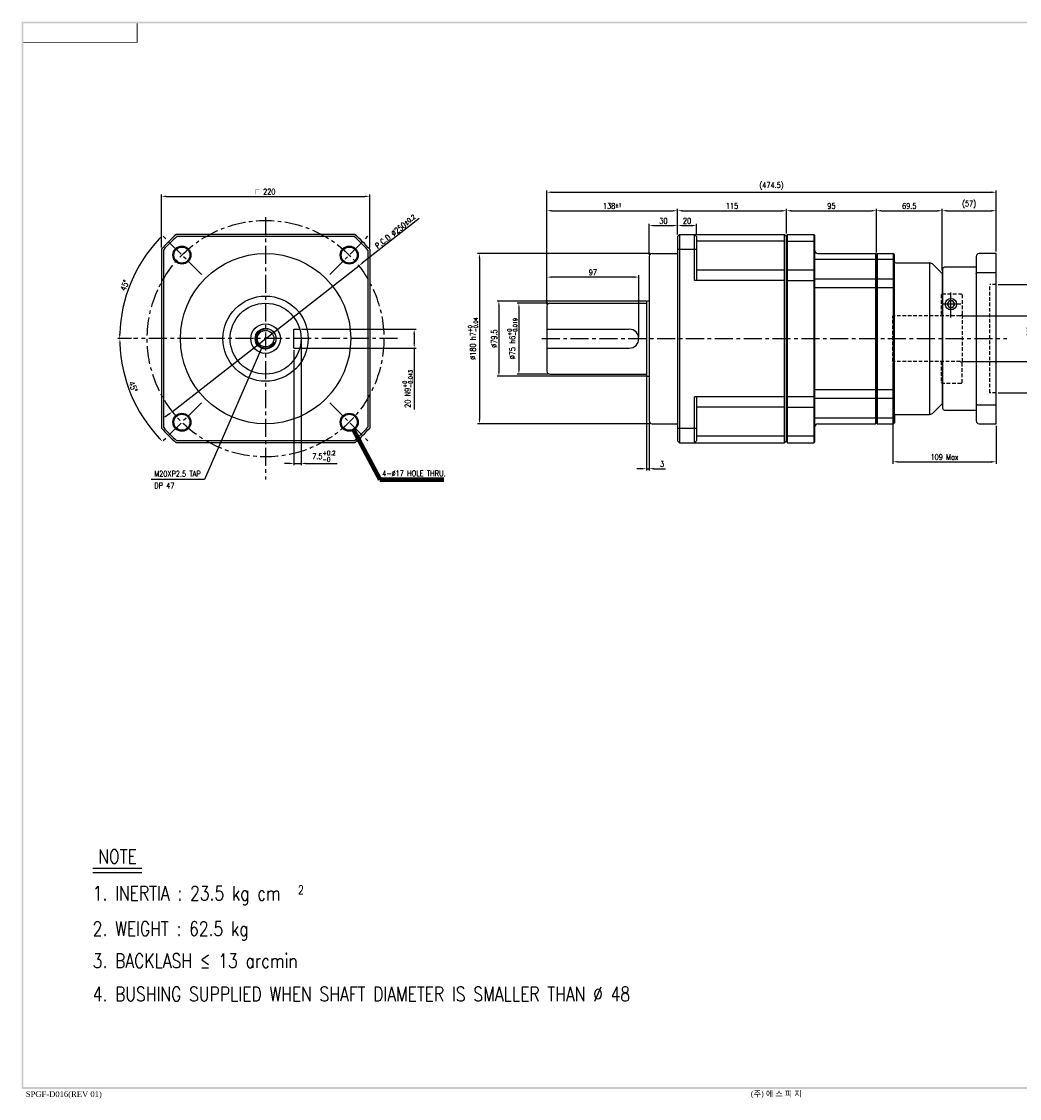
# Model space of a CAD drawing. Header units: inches. Extents: x -53 to 13571, y -3029 to 1121.
# Tile 1 of 2: x -53 to 474, y 552 to 1121. Entities that reach past the tile are written whole.
import ezdxf
from ezdxf.enums import TextEntityAlignment as Align

# ---------------------------------------------------------------- set-up
doc = ezdxf.new("R2010")
doc.units = ezdxf.units.IN
doc.header["$LTSCALE"] = 0.3
doc.linetypes.add('CENTER', pattern=[50.8, 31.75, -6.35, 6.35, -6.35])
doc.linetypes.add('HIDDEN', pattern=[9.525, 6.35, -3.175])
for name, color, linetype in [('02___PRT_ALL_AXES', 7, 'Continuous'), ('3', 3, 'Continuous'), ('7_ALL_FEATURES', 7, 'Continuous'), ('CENTER', 1, 'CENTER'), ('DIM', 3, 'Continuous'), ('M3', 9, 'Continuous'), ('OBJ', 7, 'Continuous'), ('외형선(ISO)', 7, 'Continuous')]:
    doc.layers.add(name, color=color, linetype=linetype)
doc.styles.add('ARIAL', font='TIMES.TTF', dxfattribs={"height": 45})
doc.styles.add('DUTCH', font='dutch.ttf', dxfattribs={"height": 4})
doc.styles.add('WHGTXT', font='simplex.shx', dxfattribs={"width": 0.8, "height": 3, "bigfont": 'whgtxt.shx'})
doc.dimstyles.new('WHGTXT', dxfattribs={"dimtxt": 3, "dimasz": 2.5, "dimexe": 1, "dimexo": 1, "dimgap": 0.8, "dimtad": 1, "dimdsep": 46, "dimtxsty": 'WHGTXT', "dimcen": 0, "dimclrd": 3, "dimclre": 3, "dimclrt": 3, "dimazin": 2, "dimtfac": 1, "dimtmove": 0, "dimatfit": 3, "dimfxl": 0, "dimtolj": 1, "dimtzin": 0, "dimarcsym": 0})
doc.dimstyles.new('WHGTXT$0', dxfattribs={"dimtxt": 3, "dimasz": 2.5, "dimexe": 1, "dimexo": 1, "dimgap": 1, "dimtad": 1, "dimdec": 4, "dimdsep": 46, "dimtxsty": 'WHGTXT', "dimcen": 0, "dimclrd": 3, "dimclre": 3, "dimclrt": 3, "dimadec": 0, "dimazin": 0, "dimtfac": 1, "dimtdec": 4, "dimtmove": 0, "dimatfit": 3, "dimfxl": 0, "dimtvp": 1, "dimtolj": 1, "dimtzin": 0, "dimlwd": -1, "dimlwe": -1, "dimarcsym": 0})
doc.dimstyles.new('WHGTXT$2', dxfattribs={"dimtxt": 3, "dimasz": 2.5, "dimexe": 1, "dimexo": 1, "dimgap": 1, "dimtad": 1, "dimdec": 4, "dimdsep": 46, "dimtxsty": 'WHGTXT', "dimcen": 0, "dimclrd": 3, "dimclre": 3, "dimclrt": 3, "dimadec": 0, "dimazin": 0, "dimtfac": 1, "dimtdec": 4, "dimtmove": 0, "dimatfit": 3, "dimfxl": 0, "dimtvp": 1, "dimtolj": 1, "dimtzin": 0, "dimlwd": -1, "dimlwe": -1, "dimarcsym": 0})
doc.dimstyles.new('WHGTXT$7', dxfattribs={"dimtxt": 3, "dimasz": 2.5, "dimexe": 1, "dimexo": 1, "dimgap": 1.5, "dimtad": 1, "dimdec": 4, "dimzin": 9, "dimdsep": 46, "dimtxsty": 'WHGTXT', "dimcen": 0, "dimclrd": 256, "dimclre": 256, "dimclrt": 256, "dimadec": 4, "dimazin": 2, "dimtp": 0.01, "dimtm": -0.01, "dimtfac": 1, "dimtdec": 4, "dimtmove": 0, "dimatfit": 3, "dimfxl": 0, "dimtzin": 0, "dimarcsym": 0})

# ---------------------------------------------------------------- blocks, each defined once
blk = doc.blocks.new('A$C1B8249F6')
at = {"layer": '3', "color": 9}
for points in [[(0, 5.71), (1, 6.71), (0, 569.88), (1, 568.88)], [(0, 569.88), (1, 568.88), (800.82, 569.88), (800.82, 568.88)], [(800.82, 5.71), (799.82, 6.71), (0, 5.71), (1, 6.71)]]:
    blk.add_trace(points, dxfattribs=at)
at = {"layer": 'M3', "const_width": 0.5}
blk.add_lwpolyline([(1, 558.88), (61, 558.88), (61, 568.88)], dxfattribs=at)
at = {"layer": 'M3'}
for s, style, p in [('SPGF-D016(REV 01)', 'ARIAL', (2.24, 1.43)), ('(주) 에 스 피 지', 'DUTCH', (385.21, 1.61))]:
    blk.add_text(s, height=3, dxfattribs=dict(at, style=style)).set_placement(p)
blk = doc.blocks.new('*D211')
at = {"color": 3, "lineweight": -2}
for p, q in [((156.74, 1016.66), (126.83, 993.27)), ((26.38, 914.73), (124.86, 991.73)), ((24.41, 913.19), (22.45, 911.65))]:
    blk.add_line(p, q, dxfattribs=at)
at = {"color": 3}
for points in [[(126.57, 993.6), (127.08, 992.94), (124.86, 991.73)], [(24.16, 913.52), (24.67, 912.86), (26.38, 914.73)]]:
    blk.add_solid(points, dxfattribs=at)
at = {"layer": 'Defpoints', "color": 0}
for p in [(124.86, 991.73), (26.38, 914.73)]:
    blk.add_point(p, dxfattribs=at)
at = {"color": 3, "insert": (144.27, 1009.83), "char_height": 3, "attachment_point": 5, "rotation": 38.0218, "style": 'WHGTXT'}
blk.add_mtext('\\A2;P.C.D ∅250{\\H2.400000;±0.2}', dxfattribs=at)
blk = doc.blocks.new('*D212')
at = {"color": 3}
for p, q in [((20.62, 1001.47), (20.62, 1029.44)), ((23.12, 1028.44), (128.12, 1028.44)), ((130.62, 1001.47), (130.62, 1029.44))]:
    blk.add_line(p, q, dxfattribs=at)
for points in [[(23.12, 1028.86), (23.12, 1028.03), (20.62, 1028.44)], [(128.12, 1028.86), (128.12, 1028.03), (130.62, 1028.44)]]:
    blk.add_solid(points, dxfattribs=at)
at = {"layer": 'Defpoints', "color": 0}
for p in [(130.62, 1028.44), (20.62, 1000.47), (130.62, 1000.47)]:
    blk.add_point(p, dxfattribs=at)
at = {"color": 3, "insert": (75.55, 1030.94), "char_height": 3, "attachment_point": 5, "style": 'WHGTXT'}
blk.add_mtext('\\A1;{\\Famgdt;o} 220', dxfattribs=at)
blk = doc.blocks.new('*D213')
at = {"layer": '3', "color": 3}
for p, q in [((94.37, 952.23), (94.37, 886.28)), ((90.62, 947.23), (90.62, 886.28)), ((88.12, 887.28), (85.62, 887.28)), ((90.62, 887.28), (94.37, 887.28)), ((96.87, 887.28), (113.48, 887.28))]:
    blk.add_line(p, q, dxfattribs=at)
for points in [[(88.12, 887.69), (88.12, 886.86), (90.62, 887.28)], [(96.87, 887.69), (96.87, 886.86), (94.37, 887.28)]]:
    blk.add_solid(points, dxfattribs=at)
at = {"layer": 'Defpoints', "color": 0}
for p in [(94.37, 953.23), (90.62, 948.23), (94.37, 887.28)]:
    blk.add_point(p, dxfattribs=at)
at = {"layer": '3', "color": 3, "insert": (106.43, 891.08), "char_height": 3, "attachment_point": 5, "style": 'WHGTXT'}
blk.add_mtext('\\A1;7.5{\\H2.400000;\\S+0.2^ -0;}', dxfattribs=at)
blk = doc.blocks.new('*D214')
at = {"color": 3}
for p, q in [((94.69, 958.23), (155.13, 958.23)), ((154.13, 955.73), (154.13, 950.73)), ((94.69, 948.23), (155.13, 948.23)), ((154.13, 948.23), (154.13, 915.72))]:
    blk.add_line(p, q, dxfattribs=at)
for points in [[(153.72, 955.73), (154.55, 955.73), (154.13, 958.23)], [(153.72, 950.73), (154.55, 950.73), (154.13, 948.23)]]:
    blk.add_solid(points, dxfattribs=at)
at = {"layer": 'Defpoints', "color": 0}
for p in [(93.69, 958.23), (93.69, 948.23), (154.13, 948.23)]:
    blk.add_point(p, dxfattribs=at)
at = {"color": 3, "insert": (150.65, 926.65), "char_height": 3, "attachment_point": 5, "rotation": 90, "style": 'WHGTXT'}
blk.add_mtext('\\A1;20 N9{}{\\H0.71x;\\C3;\\S+0^ -0.043;}', dxfattribs=at)
blk = doc.blocks.new('*D215')
at = {"color": 3}
blk.add_line((4.86, 953.23), (-2.34, 953.23), dxfattribs=at)
blk.add_arc((75.62, 953.23), 76.96, 181.8614, 223.1386, dxfattribs=at)
for points in [[(-1.71, 950.72), (-0.88, 950.74), (-1.34, 953.23)], [(19.76, 900.9), (19.17, 900.32), (21.2, 898.81)]]:
    blk.add_solid(points, dxfattribs=at)
at = {"layer": 'Defpoints', "color": 0}
for p in [(5.86, 953.23), (145.38, 953.23), (41.73, 919.34), (8.97, 914.75), (21.12, 898.73)]:
    blk.add_point(p, dxfattribs=at)
at = {"color": 3, "insert": (5.64, 927.8), "char_height": 3, "attachment_point": 5, "rotation": 289.9719, "style": 'WHGTXT'}
blk.add_mtext('\\A1;45°', dxfattribs=at)
blk = doc.blocks.new('*D216')
at = {"color": 3}
blk.add_line((4.86, 953.23), (-2.45, 953.23), dxfattribs=at)
blk.add_arc((75.62, 953.23), 77.07, 136.8586, 178.1414, dxfattribs=at)
for points in [[(19.08, 1006.22), (19.68, 1005.64), (21.12, 1007.73)], [(-0.99, 955.72), (-1.83, 955.74), (-1.45, 953.23)]]:
    blk.add_solid(points, dxfattribs=at)
at = {"layer": 'Defpoints', "color": 0}
for p in [(21.12, 1007.73), (8.88, 991.77), (41.73, 987.12), (5.86, 953.23), (145.38, 953.23)]:
    blk.add_point(p, dxfattribs=at)
at = {"color": 3, "insert": (1.22, 981.44), "char_height": 3, "attachment_point": 5, "rotation": 69.2361, "style": 'WHGTXT'}
blk.add_mtext('\\A1;45°', dxfattribs=at)
blk = doc.blocks.new('*D217')
at = {"color": 3}
for p, q in [((224.28, 971.48), (224.28, 986.77)), ((270.28, 985.77), (226.78, 985.77)), ((272.78, 954.23), (272.78, 986.77))]:
    blk.add_line(p, q, dxfattribs=at)
for points in [[(226.78, 986.19), (226.78, 985.35), (224.28, 985.77)], [(270.28, 986.19), (270.28, 985.35), (272.78, 985.77)]]:
    blk.add_solid(points, dxfattribs=at)
at = {"layer": 'Defpoints', "color": 0}
for p in [(224.28, 985.77), (224.28, 970.48), (272.78, 953.23)]:
    blk.add_point(p, dxfattribs=at)
at = {"color": 3, "insert": (248.53, 988.27), "char_height": 3, "attachment_point": 5, "style": 'WHGTXT'}
blk.add_mtext('\\A1;97', dxfattribs=at)
blk = doc.blocks.new('*D218')
at = {"color": 3}
for p, q in [((224.28, 971.48), (224.28, 1031.62)), ((226.78, 1030.62), (459.03, 1030.62)), ((461.53, 999.23), (461.53, 1031.62))]:
    blk.add_line(p, q, dxfattribs=at)
for points in [[(226.78, 1031.04), (226.78, 1030.21), (224.28, 1030.62)], [(459.03, 1031.04), (459.03, 1030.21), (461.53, 1030.62)]]:
    blk.add_solid(points, dxfattribs=at)
at = {"layer": 'Defpoints', "color": 0}
for p in [(461.53, 1030.62), (461.53, 998.23), (224.28, 970.48)]:
    blk.add_point(p, dxfattribs=at)
at = {"color": 3, "insert": (342.9, 1033.91), "char_height": 3, "attachment_point": 5, "style": 'WHGTXT'}
blk.add_mtext('\\A1;(474.5)', dxfattribs=at)
blk = doc.blocks.new('*D219')
at = {"color": 3}
for p, q in [((278.28, 997.73), (278.28, 1014.01)), ((293.28, 1008.23), (293.28, 1014.01)), ((280.78, 1013.01), (290.78, 1013.01))]:
    blk.add_line(p, q, dxfattribs=at)
for points in [[(280.78, 1013.43), (280.78, 1012.59), (278.28, 1013.01)], [(290.78, 1013.43), (290.78, 1012.59), (293.28, 1013.01)]]:
    blk.add_solid(points, dxfattribs=at)
at = {"layer": 'Defpoints', "color": 0}
for p in [(293.28, 1013.01), (293.28, 1007.23), (278.28, 996.73)]:
    blk.add_point(p, dxfattribs=at)
at = {"color": 3, "insert": (285.78, 1015.51), "char_height": 3, "attachment_point": 5, "style": 'WHGTXT'}
blk.add_mtext('\\A1;30', dxfattribs=at)
blk = doc.blocks.new('*D220')
at = {"color": 3}
for p, q in [((224.28, 971.48), (224.28, 1021.85)), ((226.78, 1020.85), (290.78, 1020.85)), ((293.28, 1008.23), (293.28, 1021.85))]:
    blk.add_line(p, q, dxfattribs=at)
for points in [[(226.78, 1021.26), (226.78, 1020.43), (224.28, 1020.85)], [(290.78, 1021.26), (290.78, 1020.43), (293.28, 1020.85)]]:
    blk.add_solid(points, dxfattribs=at)
at = {"layer": 'Defpoints', "color": 0}
for p in [(293.28, 1020.85), (293.28, 1007.23), (224.28, 970.48)]:
    blk.add_point(p, dxfattribs=at)
at = {"color": 3, "insert": (258.78, 1023.35), "char_height": 3, "attachment_point": 5, "style": 'WHGTXT'}
blk.add_mtext('\\A2;138{\\H2.100000;±1}', dxfattribs=at)
blk = doc.blocks.new('*D221')
at = {"color": 3}
for p, q in [((293.28, 1008.23), (293.28, 1021.85)), ((295.78, 1020.85), (348.28, 1020.85)), ((350.78, 1008.73), (350.78, 1021.85))]:
    blk.add_line(p, q, dxfattribs=at)
for points in [[(295.78, 1021.26), (295.78, 1020.43), (293.28, 1020.85)], [(348.28, 1021.26), (348.28, 1020.43), (350.78, 1020.85)]]:
    blk.add_solid(points, dxfattribs=at)
at = {"layer": 'Defpoints', "color": 0}
for p in [(350.78, 1020.85), (350.78, 1007.73), (293.28, 1007.23)]:
    blk.add_point(p, dxfattribs=at)
at = {"color": 3, "insert": (322.03, 1023.35), "char_height": 3, "attachment_point": 5, "style": 'WHGTXT'}
blk.add_mtext('\\A1;115', dxfattribs=at)
blk = doc.blocks.new('*D222')
at = {"color": 3}
for p, q in [((350.78, 1008.73), (350.78, 1021.85)), ((353.28, 1020.85), (395.78, 1020.85)), ((398.28, 998.73), (398.28, 1021.85))]:
    blk.add_line(p, q, dxfattribs=at)
for points in [[(353.28, 1021.26), (353.28, 1020.43), (350.78, 1020.85)], [(395.78, 1021.26), (395.78, 1020.43), (398.28, 1020.85)]]:
    blk.add_solid(points, dxfattribs=at)
at = {"layer": 'Defpoints', "color": 0}
for p in [(398.28, 1020.85), (350.78, 1007.73), (398.28, 997.73)]:
    blk.add_point(p, dxfattribs=at)
at = {"color": 3, "insert": (374.53, 1023.35), "char_height": 3, "attachment_point": 5, "style": 'WHGTXT'}
blk.add_mtext('\\A1;95', dxfattribs=at)
blk = doc.blocks.new('*D223')
at = {"color": 3}
for p, q in [((398.28, 998.73), (398.28, 1021.85)), ((400.78, 1020.85), (430.53, 1020.85)), ((433.03, 989.23), (433.03, 1021.85))]:
    blk.add_line(p, q, dxfattribs=at)
for points in [[(400.78, 1021.26), (400.78, 1020.43), (398.28, 1020.85)], [(430.53, 1021.26), (430.53, 1020.43), (433.03, 1020.85)]]:
    blk.add_solid(points, dxfattribs=at)
at = {"layer": 'Defpoints', "color": 0}
for p in [(433.03, 1020.85), (398.28, 997.73), (433.03, 988.23)]:
    blk.add_point(p, dxfattribs=at)
at = {"color": 3, "insert": (415.65, 1023.35), "char_height": 3, "attachment_point": 5, "style": 'WHGTXT'}
blk.add_mtext('\\A1;69.5', dxfattribs=at)
blk = doc.blocks.new('*D224')
at = {"color": 3}
for p, q in [((433.03, 989.23), (433.03, 1021.85)), ((435.53, 1020.85), (459.03, 1020.85)), ((461.53, 999.23), (461.53, 1021.85))]:
    blk.add_line(p, q, dxfattribs=at)
for points in [[(435.53, 1021.26), (435.53, 1020.43), (433.03, 1020.85)], [(459.03, 1021.26), (459.03, 1020.43), (461.53, 1020.85)]]:
    blk.add_solid(points, dxfattribs=at)
at = {"layer": 'Defpoints', "color": 0}
for p in [(461.53, 1020.85), (461.53, 998.23), (433.03, 988.23)]:
    blk.add_point(p, dxfattribs=at)
at = {"color": 3, "insert": (447.28, 1024.13), "char_height": 3, "attachment_point": 5, "style": 'WHGTXT'}
blk.add_mtext('\\A1;(57)', dxfattribs=at)
blk = doc.blocks.new('*D227')
at = {"color": 3}
for p, q in [((293.28, 1008.23), (293.28, 1014.01)), ((303.28, 1008.28), (303.28, 1014.01)), ((295.78, 1013.01), (300.78, 1013.01))]:
    blk.add_line(p, q, dxfattribs=at)
for points in [[(295.78, 1013.43), (295.78, 1012.59), (293.28, 1013.01)], [(300.78, 1013.43), (300.78, 1012.59), (303.28, 1013.01)]]:
    blk.add_solid(points, dxfattribs=at)
at = {"layer": 'Defpoints', "color": 0}
for p in [(303.28, 1013.01), (293.28, 1007.23), (303.28, 1007.28)]:
    blk.add_point(p, dxfattribs=at)
at = {"color": 3, "insert": (298.28, 1015.51), "char_height": 3, "attachment_point": 5, "style": 'WHGTXT'}
blk.add_mtext('\\A1;20', dxfattribs=at)
blk = doc.blocks.new('*D230')
at = {"layer": '3', "color": 3}
for p, q in [((278.78, 998.23), (187.62, 998.23)), ((188.62, 995.73), (188.62, 910.73)), ((278.78, 908.23), (187.62, 908.23))]:
    blk.add_line(p, q, dxfattribs=at)
for points in [[(188.2, 995.73), (189.03, 995.73), (188.62, 998.23)], [(188.2, 910.73), (189.03, 910.73), (188.62, 908.23)]]:
    blk.add_solid(points, dxfattribs=at)
at = {"layer": 'Defpoints', "color": 0}
for p in [(279.78, 998.23), (188.62, 908.23), (279.78, 908.23)]:
    blk.add_point(p, dxfattribs=at)
at = {"layer": '3', "color": 3, "insert": (185.13, 953.23), "char_height": 3, "attachment_point": 5, "rotation": 90, "style": 'WHGTXT'}
blk.add_mtext('\\A1;%%c180 h7{}{\\H0.71x;\\C3;\\S+0^ -0.04;}', dxfattribs=at)
blk = doc.blocks.new('*D231')
at = {"layer": '3', "color": 3}
for p, q in [((224.78, 971.98), (208.44, 971.98)), ((209.44, 969.48), (209.44, 936.98)), ((224.78, 934.48), (208.44, 934.48))]:
    blk.add_line(p, q, dxfattribs=at)
for points in [[(209.02, 969.48), (209.86, 969.48), (209.44, 971.98)], [(209.02, 936.98), (209.86, 936.98), (209.44, 934.48)]]:
    blk.add_solid(points, dxfattribs=at)
at = {"layer": 'Defpoints', "color": 0}
for p in [(225.78, 971.98), (209.44, 934.48), (225.78, 934.48)]:
    blk.add_point(p, dxfattribs=at)
at = {"layer": '3', "color": 3, "insert": (205.96, 953.23), "char_height": 3, "attachment_point": 5, "rotation": 90, "style": 'WHGTXT'}
blk.add_mtext('\\A1;%%c75 h6{}{\\H0.71x;\\C3;\\S+0^ -0.019;}', dxfattribs=at)
blk = doc.blocks.new('*D232')
at = {"layer": '3', "color": 3, "lineweight": -2}
for p, q in [((443.53, 965.23), (483.96, 965.23)), ((482.96, 962.73), (482.96, 943.73)), ((443.53, 941.23), (483.96, 941.23))]:
    blk.add_line(p, q, dxfattribs=at)
at = {"layer": '3', "color": 3}
for points in [[(482.55, 962.73), (483.38, 962.73), (482.96, 965.23)], [(482.55, 943.73), (483.38, 943.73), (482.96, 941.23)]]:
    blk.add_solid(points, dxfattribs=at)
at = {"layer": 'Defpoints', "color": 0}
for p in [(442.53, 965.23), (442.53, 941.23), (482.96, 941.23)]:
    blk.add_point(p, dxfattribs=at)
at = {"layer": '3', "color": 3, "insert": (480.06, 952.99), "char_height": 3, "attachment_point": 5, "rotation": 90, "style": 'WHGTXT'}
blk.add_mtext('\\A1;%%c48{\\H1.800000;\\S+0.02^ -0;}', dxfattribs=at)
blk = doc.blocks.new('*D233')
at = {"layer": '3', "color": 3}
for p, q in [((462.53, 981.81), (495.77, 981.81)), ((494.77, 979.31), (494.77, 927.16)), ((462.53, 924.66), (495.77, 924.66))]:
    blk.add_line(p, q, dxfattribs=at)
for points in [[(494.35, 979.31), (495.18, 979.31), (494.77, 981.81)], [(494.35, 927.16), (495.18, 927.16), (494.77, 924.66)]]:
    blk.add_solid(points, dxfattribs=at)
at = {"layer": 'Defpoints', "color": 0}
for p in [(461.53, 981.81), (461.53, 924.66), (494.77, 924.66)]:
    blk.add_point(p, dxfattribs=at)
at = {"layer": '3', "color": 3, "insert": (491.28, 953.23), "char_height": 3, "attachment_point": 5, "rotation": 90, "style": 'WHGTXT'}
blk.add_mtext('\\A1;%%c114.3 H7{}{\\H0.71x;\\C3;\\S+0.046^ -0;}', dxfattribs=at)
blk = doc.blocks.new('*D234')
at = {"color": 3}
for p, q in [((407.03, 940.23), (407.03, 887.15)), ((461.53, 907.23), (461.53, 887.15)), ((409.53, 888.15), (459.03, 888.15))]:
    blk.add_line(p, q, dxfattribs=at)
for points in [[(409.53, 888.57), (409.53, 887.73), (407.03, 888.15)], [(459.03, 888.57), (459.03, 887.73), (461.53, 888.15)]]:
    blk.add_solid(points, dxfattribs=at)
at = {"layer": 'Defpoints', "color": 0}
for p in [(407.03, 941.23), (461.53, 908.23), (461.53, 888.15)]:
    blk.add_point(p, dxfattribs=at)
at = {"color": 3, "insert": (434.28, 890.65), "char_height": 3, "attachment_point": 5, "style": 'WHGTXT'}
blk.add_mtext('\\A1;109 Max', dxfattribs=at)
blk = doc.blocks.new('*D235')
at = {"color": 3}
for p, q in [((276.78, 973.11), (197.88, 973.11)), ((198.88, 970.61), (198.88, 935.86)), ((276.78, 933.36), (197.88, 933.36))]:
    blk.add_line(p, q, dxfattribs=at)
for points in [[(198.46, 970.61), (199.3, 970.61), (198.88, 973.11)], [(198.46, 935.86), (199.3, 935.86), (198.88, 933.36)]]:
    blk.add_solid(points, dxfattribs=at)
at = {"layer": 'Defpoints', "color": 0}
for p in [(277.78, 973.11), (198.88, 933.36), (277.78, 933.36)]:
    blk.add_point(p, dxfattribs=at)
at = {"color": 3, "insert": (196.38, 953.23), "char_height": 3, "attachment_point": 5, "rotation": 90, "style": 'WHGTXT'}
blk.add_mtext('\\A1;%%c79.5', dxfattribs=at)
blk = doc.blocks.new('*D236')
at = {"color": 3}
for p, q in [((276.78, 933.36), (276.78, 883.48)), ((278.28, 908.73), (278.28, 883.48)), ((274.28, 884.48), (271.78, 884.48)), ((276.78, 884.48), (278.28, 884.48)), ((280.78, 884.48), (286.88, 884.48))]:
    blk.add_line(p, q, dxfattribs=at)
for points in [[(274.28, 884.9), (274.28, 884.07), (276.78, 884.48)], [(280.78, 884.9), (280.78, 884.07), (278.28, 884.48)]]:
    blk.add_solid(points, dxfattribs=at)
at = {"layer": 'Defpoints', "color": 0}
for p in [(276.78, 934.36), (278.28, 909.73), (278.28, 884.48)]:
    blk.add_point(p, dxfattribs=at)
at = {"color": 3, "insert": (285.08, 886.98), "char_height": 3, "attachment_point": 5, "style": 'WHGTXT'}
blk.add_mtext('\\A1;3', dxfattribs=at)

msp = doc.modelspace()

# ---------------------------------------------------------------- linework, layer by layer
for p, q in [((122.85651, 1008.2302), (28.384292, 1008.2302)), ((293.276939, 1007.2302), (294.276939, 1008.2302)), ((294.276939, 1008.2302), (349.776939, 1008.2302)), ((302.276939, 1008.2302), (303.276939, 1007.2302)), ((348.913646, 1008.2302), (349.776939, 1008.2302)), ((349.776939, 1008.2302), (350.776939, 1007.2302)), ((350.776939, 1007.7302), (351.276939, 1008.2302)), ((350.776939, 899.2302), (350.776939, 1007.7302)), ((351.276939, 1008.2302), (365.276939, 1008.2302)), ((365.276939, 1008.2302), (365.776939, 1007.7302)), ((365.776939, 898.7302), (365.776939, 1007.7302)), ((293.276939, 1007.2302), (293.276939, 899.2302)), ((303.276939, 1007.2302), (303.276939, 983.954783)), ((349.776939, 1004.756285), (303.276939, 1004.756285)), ((20.620401, 1000.466309), (20.620401, 905.994091)), ((130.620401, 1000.466309), (130.620401, 905.994091)), ((278.276939, 996.7302), (278.276939, 909.7302)), ((279.776939, 998.2302), (293.276939, 998.2302)), ((293.276939, 1000.466309), (303.276939, 1000.466309)), ((398.276939, 997.7302), (398.276939, 921.641008)), ((426.491405, 913.2302), (426.491405, 993.2302)), ((349.776939, 989.4802), (303.276939, 989.4802)), ((349.776939, 983.954783), (302.276939, 983.954783)), ((224.276939, 970.4802), (224.276939, 935.9802)), ((225.776939, 971.9802), (276.776939, 971.9802)), ((276.776939, 972.1052), (276.776939, 934.4802)), ((278.276939, 973.1052), (277.776939, 973.1052)), ((90.620401, 958.2302), (93.691441, 958.2302)), ((90.620401, 948.2302), (90.620401, 958.2302)), ((224.276939, 958.2302), (267.776939, 958.2302)), ((90.620401, 948.2302), (93.691441, 948.2302)), ((224.276939, 948.2302), (267.776939, 948.2302)), ((225.776939, 934.4802), (276.776939, 934.4802)), ((276.776939, 934.4802), (276.776939, 934.3552)), ((277.776939, 933.3552), (278.276939, 933.3552)), ((349.776939, 922.505617), (302.276939, 922.505617)), ((303.276939, 922.505617), (303.276939, 899.2302)), ((349.776939, 916.9802), (303.276939, 916.9802)), ((398.276939, 921.641008), (398.276939, 908.7302)), ((433.026939, 918.7302), (433.026939, 918.2302)), ((279.776939, 908.2302), (293.276939, 908.2302)), ((293.276939, 905.994091), (303.276939, 905.994091)), ((349.776939, 901.704114), (303.276939, 901.704114)), ((365.276939, 901.704114), (351.276939, 901.704114)), ((122.85651, 898.2302), (28.384292, 898.2302)), ((293.276939, 899.2302), (294.276939, 898.2302)), ((294.276939, 898.2302), (349.776939, 898.2302)), ((303.276939, 899.2302), (302.276939, 898.2302)), ((349.776939, 898.2302), (350.776939, 899.2302)), ((350.776939, 899.2302), (350.776939, 898.7302)), ((350.776939, 898.7302), (351.276939, 898.2302)), ((351.276939, 898.2302), (365.276939, 898.2302)), ((365.276939, 898.2302), (365.776939, 898.7302))]:
    msp.add_line(p, q)
msp.add_lwpolyline([(436.651939, 973.21225), (435.651939, 971.4802), (436.651939, 969.748149), (438.651939, 969.748149), (439.651939, 971.4802), (438.651939, 973.21225)], close=True)
for centre, radius in [((31.426227, 997.424373), 4.25), ((75.620401, 953.2302), 45), ((119.814574, 997.424373), 4.25), ((75.620401, 953.2302), 22.5), ((437.651939, 971.4802), 3), ((75.620401, 953.2302), 18.75), ((75.620401, 953.2302), 7.809401), ((75.620401, 953.2302), 5.5), ((75.620401, 953.2302), 4.375), ((31.426227, 909.036026), 4.25), ((119.814574, 909.036026), 4.25)]:
    msp.add_circle(centre, radius)
for centre, radius, start, end in [((75.620401, 953.2302), 72.5, 130.65724864, 139.34275136), ((75.620401, 953.2302), 72.5, 40.65724864, 49.34275136), ((279.776939, 996.7302), 1.5, 90, 180), ((367.276939, 999.7302), 1.5, 180, 270), ((225.776939, 970.4802), 1.5, 90, 180), ((277.776939, 972.1052), 1, 90, 180), ((267.776939, 953.2302), 5, 270, 90), ((225.776939, 935.9802), 1.5, 180, 270), ((277.776939, 934.3552), 1, 180, 270), ((75.620401, 953.2302), 72.5, 220.65724864, 229.34275136), ((75.620401, 953.2302), 72.5, 310.65724864, 319.34275136), ((279.776939, 909.7302), 1.5, 180, 270), ((367.276939, 906.7302), 1.5, 90, 180)]:
    msp.add_arc(centre, radius, start, end)
at = {"layer": '02___PRT_ALL_AXES', "color": 7, "linetype": 'Continuous'}
for p, q in [((408.526939, 993.2302), (426.491405, 993.2302)), ((408.526939, 993.2302), (426.491405, 993.2302)), ((428.259172, 992.497967), (433.026939, 987.7302)), ((428.259172, 992.497967), (433.026939, 987.7302)), ((428.259172, 913.962433), (433.026939, 918.7302)), ((408.526939, 913.2302), (426.491405, 913.2302))]:
    msp.add_line(p, q, dxfattribs=at)
at = {"layer": '3'}
for p, q in [((294.276939, 1008.2302), (294.276939, 898.2302)), ((302.276939, 983.954783), (302.276939, 1008.2302)), ((349.776939, 898.2302), (349.776939, 1008.2302)), ((351.276939, 898.2302), (351.276939, 1008.2302)), ((365.276939, 1008.2302), (365.276939, 898.2302)), ((122.484566, 1007.2302), (28.756235, 1007.2302)), ((21.620401, 1000.094365), (21.620401, 906.366034)), ((129.620401, 1000.094365), (129.620401, 906.366034)), ((397.776939, 998.2302), (397.776939, 921.641008)), ((398.776939, 998.2302), (398.776939, 921.641008)), ((407.276939, 908.2302), (407.276939, 998.2302)), ((302.276939, 898.2302), (302.276939, 922.505617)), ((397.776939, 921.641008), (397.776939, 908.2302)), ((398.776939, 921.641008), (398.776939, 908.2302)), ((122.484566, 899.2302), (28.756235, 899.2302)), ((-15.538641, 673.331002), (10.337817, 673.331002)), ((-15.538641, 671.038967), (10.337817, 671.038967))]:
    msp.add_line(p, q, dxfattribs=at)
for centre in [(31.426227, 997.424373), (119.814574, 997.424373), (31.426227, 909.036026), (119.814574, 909.036026)]:
    msp.add_circle(centre, 4.75, dxfattribs=at)
for radius, start, end in [(71.5, 130.95323946, 139.04676054), (71.5, 40.95323946, 49.04676054), (5, 75.91562941, 339.29189123), (71.5, 220.95323946, 229.04676054), (71.5, 310.95323946, 319.04676054)]:
    msp.add_arc((75.620401, 953.2302), radius, start, end, dxfattribs=at)
at = {"layer": '7_ALL_FEATURES', "color": 7, "linetype": 'Continuous'}
for p, q in [((407.276939, 998.2302), (407.776939, 997.7302)), ((407.776939, 912.4802), (407.776939, 997.7302)), ((407.776939, 912.4802), (407.776939, 908.7302)), ((407.276939, 908.2302), (407.776939, 908.7302))]:
    msp.add_line(p, q, dxfattribs=at)
for centre, radius, start, end in [((408.526939, 993.9802), 0.75, 180, 270), ((408.526939, 993.9802), 0.75, 180, 270), ((426.491405, 990.7302), 2.5, 45, 90), ((426.491405, 990.7302), 2.5, 45, 90), ((408.526939, 912.4802), 0.75, 90, 180), ((426.491405, 915.7302), 2.5, 270, 315)]:
    msp.add_arc(centre, radius, start, end, dxfattribs=at)
at = {"layer": 'CENTER'}
for p, q in [((75.620401, 1017.52426), (75.620401, 878.867187)), ((41.734055, 987.116545), (21.118398, 1007.732202)), ((109.506746, 987.116545), (130.122403, 1007.732202)), ((437.651939, 964.358526), (437.651939, 978.601873)), ((437.651939, 966.203928), (437.651939, 976.756472)), ((442.928211, 971.4802), (432.375667, 971.4802)), ((145.382286, 953.2302), (5.858515, 953.2302)), ((221.51288, 953.2302), (467.110513, 953.2302)), ((41.734055, 919.343854), (21.118398, 898.728197)), ((109.506746, 919.343854), (130.122403, 898.728197))]:
    msp.add_line(p, q, dxfattribs=at)
msp.add_circle((75.620401, 953.2302), 62.5, dxfattribs=at)
at = {"layer": 'OBJ', "ltscale": 25.4}
for p, q in [((365.276939, 1004.667093), (351.276939, 1004.667093)), ((367.276939, 998.2302), (397.776939, 998.2302)), ((397.776939, 998.2302), (398.276939, 997.7302)), ((398.276939, 997.7302), (398.776939, 998.2302)), ((398.776939, 998.2302), (407.276939, 998.2302)), ((397.776939, 995.141008), (365.776939, 995.141008)), ((407.276939, 995.141008), (398.776939, 995.141008)), ((365.276939, 989.391008), (351.276939, 989.391008)), ((365.276939, 983.865591), (351.276939, 983.865591)), ((397.776939, 984.641008), (365.776939, 984.641008)), ((397.776939, 980.182642), (365.776939, 980.182642)), ((407.276939, 984.641008), (398.776939, 984.641008)), ((407.276939, 980.182642), (398.776939, 980.182642)), ((365.276939, 922.416425), (351.276939, 922.416425)), ((397.776939, 926.099373), (365.776939, 926.099373)), ((407.276939, 926.099373), (398.776939, 926.099373)), ((365.276939, 916.891008), (351.276939, 916.891008)), ((397.776939, 921.641008), (365.776939, 921.641008)), ((407.276939, 921.641008), (398.776939, 921.641008)), ((397.776939, 911.141008), (365.776939, 911.141008)), ((407.276939, 911.141008), (398.776939, 911.141008)), ((367.276939, 908.2302), (397.776939, 908.2302)), ((397.776939, 908.2302), (398.276939, 908.7302)), ((397.776939, 908.2302), (398.276939, 908.7302)), ((398.276939, 908.7302), (398.776939, 908.2302)), ((398.776939, 908.2302), (407.276939, 908.2302))]:
    msp.add_line(p, q, dxfattribs=at)
at = {"layer": 'OBJ', "color": 2, "linetype": 'HIDDEN'}
for p, q in [((458.276939, 924.6552), (458.276939, 981.8052)), ((461.526939, 981.8052), (458.276939, 981.8052)), ((433.026939, 976.9802), (432.526939, 976.4802)), ((432.526939, 976.4802), (432.526939, 965.225057)), ((433.026939, 976.9802), (443.026939, 976.9802)), ((443.526939, 976.4802), (443.026939, 976.9802)), ((443.526939, 976.4802), (443.526939, 965.802407)), ((407.026939, 941.225057), (407.026939, 965.225057)), ((442.526939, 965.225057), (407.026939, 965.225057)), ((442.526939, 965.225057), (443.526939, 965.802407)), ((443.526939, 965.802407), (443.526939, 940.657199)), ((442.526939, 941.225057), (407.026939, 941.225057)), ((432.526939, 941.225057), (432.526939, 929.9802)), ((442.526939, 941.225057), (443.526939, 940.657199)), ((443.526939, 929.9802), (443.526939, 940.657199)), ((433.026939, 929.4802), (432.526939, 929.9802)), ((443.026939, 929.4802), (433.026939, 929.4802)), ((443.526939, 929.9802), (443.026939, 929.4802)), ((461.526939, 924.6552), (458.276939, 924.6552))]:
    msp.add_line(p, q, dxfattribs=at)
at = {"layer": '외형선(ISO)'}
for p, q in [((451.026939, 996.7302), (451.026939, 909.7302)), ((461.526939, 998.2302), (452.526939, 998.2302)), ((461.526939, 908.2302), (461.526939, 998.2302)), ((451.026939, 990.9802), (434.276939, 990.9802)), ((433.026939, 988.2302), (433.026939, 918.2302)), ((433.276939, 988.2302), (433.026939, 988.2302)), ((433.276939, 989.9802), (433.276939, 916.4802)), ((452.526939, 988.215911), (461.526939, 988.215911)), ((433.026939, 918.2302), (433.276939, 918.2302)), ((433.276939, 918.2302), (433.276939, 916.4802)), ((452.526939, 918.244488), (461.526939, 918.244488)), ((434.276939, 915.4802), (451.026939, 915.4802)), ((451.026939, 915.4802), (451.026939, 909.7302)), ((452.526939, 908.2302), (461.526939, 908.2302))]:
    msp.add_line(p, q, dxfattribs=at)
at = {"layer": '외형선(ISO)', "flags": 128}
for points in [[(451.026939, 987.697575), (451.029993, 987.73087), (451.039145, 987.763998), (451.054376, 987.79686), (451.075663, 987.829347), (451.102932, 987.861302), (451.13612, 987.892618), (451.17517, 987.923198), (451.21991, 987.952869), (451.270158, 987.981491), (451.325784, 988.008973), (451.386655, 988.035219), (451.45264, 988.060133), (451.523605, 988.083622), (451.599096, 988.1055), (451.678713, 988.125634), (451.762214, 988.143954), (451.849356, 988.160384), (451.9399, 988.174851), (452.033505, 988.187265), (452.129306, 988.197501), (452.226877, 988.205511), (452.325892, 988.211269), (452.426022, 988.214745), (452.526939, 988.215911)], [(451.026939, 918.762824), (451.029993, 918.729529), (451.039145, 918.696401), (451.054376, 918.66354), (451.075663, 918.631053), (451.102932, 918.599098), (451.13612, 918.567781), (451.17517, 918.537202), (451.21991, 918.507531), (451.270158, 918.478908), (451.325784, 918.451426), (451.386655, 918.425181), (451.45264, 918.400266), (451.523605, 918.376777), (451.599096, 918.3549), (451.678713, 918.334765), (451.762214, 918.316445), (451.849356, 918.300016), (451.9399, 918.285549), (452.033505, 918.273134), (452.129306, 918.262899), (452.226877, 918.254888), (452.325892, 918.24913), (452.426022, 918.245654), (452.526939, 918.244488)]]:
    msp.add_lwpolyline(points, dxfattribs=at)
at = {"layer": '외형선(ISO)'}
for centre, radius, start, end in [((452.526939, 996.7302), 1.5, 90, 180), ((434.276939, 989.9802), 1, 90, 180), ((434.276939, 916.4802), 1, 180, 270), ((452.526939, 909.7302), 1.5, 180, 270)]:
    msp.add_arc(centre, radius, start, end, dxfattribs=at)

# ---------------------------------------------------------------- block references
msp.add_blockref('A$C1B8249F6', (-53.278656, 550.979011))

# ---------------------------------------------------------------- texts
at = {"layer": 'DIM', "color": 3, "style": 'WHGTXT', "width": 0.8}
for s, p in [('M20XP2.5 TAP', (16.817246, 880.292003)), ('4-%%C17 HOLE THRU.', (137.163189, 880.485213)), ('DP 47', (16.817246, 874.107343))]:
    msp.add_text(s, height=3, dxfattribs=at).set_placement(p)
at = {"layer": 'OBJ', "ltscale": 25.4, "style": 'WHGTXT', "width": 0.8}
for s, height, p in [('NOTE', 7.5, (-12.731762, 679.487079)), ('1. INERTIA : 23.5 kg cm', 7.5, (-15.697295, 660.076455)), ('2', 4.5, (92.730823, 661.889451)), ('2. WEIGHT : 62.5 kg', 7.5, (-15.697295, 641.326559)), ('3. BACKLASH ≤ 13 arcmin', 7.5, (-15.697295, 624.394621)), ('4. BUSHING SUPPLIED WHEN SHAFT DIAMETER IS SMALLER THAN %%C 48', 7.5, (-15.697295, 606.817657))]:
    msp.add_text(s, height=height, dxfattribs=at).set_placement(p, align=Align.MIDDLE_LEFT)

# ---------------------------------------------------------------- dimensions: what is measured, and where the dimension line sits
dim = msp.add_linear_dim(base=(130.620401, 1028.444209), p1=(20.620401, 1000.466309), p2=(130.620401, 1000.466309), text='{\\Famgdt;o} <>', dimstyle='WHGTXT$0', override={"dimlfac": 2})
dim.commit()
dim.dimension.update_dxf_attribs({"geometry": '*D212', "text_midpoint": (75.549886, 1028.444209), "dimtype": 160})
for base, p1, p2, override, picture, middle in [((461.526939, 1030.621856), (224.276939, 970.4802), (461.526939, 998.2302), {"dimlfac": 2, "dimpost": '(<>)'}, '*D218', (342.901939, 1030.621856)), ((293.276939, 1013.011623), (278.276939, 996.7302), (293.276939, 1007.2302), {"dimlfac": 2}, '*D219', (285.776939, 1013.011623))]:
    dim = msp.add_linear_dim(base=base, p1=p1, p2=p2, dimstyle='WHGTXT$0', override=override)
    dim.commit()
    dim.dimension.update_dxf_attribs({"geometry": picture, "text_midpoint": middle, "dimtype": 160})
for base, p1, p2, override, picture, middle in [((293.276939, 1020.845323), (224.276939, 970.4802), (293.276939, 1007.2302), {"dimlfac": 2, "dimtol": 1, "dimtp": 1, "dimtm": 1, "dimtfac": 0.7, "dimtolj": 2, "dimtzin": 8}, '*D220', (258.776939, 1023.345323)), ((350.776939, 1020.845323), (293.276939, 1007.2302), (350.776939, 1007.7302), {"dimlfac": 2}, '*D221', (322.026939, 1023.345323)), ((398.276939, 1020.845323), (350.776939, 1007.7302), (398.276939, 997.7302), {"dimlfac": 2}, '*D222', (374.526939, 1023.345323)), ((433.026939, 1020.845323), (398.276939, 997.7302), (433.026939, 988.2302), {"dimlfac": 2}, '*D223', (415.651939, 1023.345323)), ((303.276939, 1013.011623), (293.276939, 1007.2302), (303.276939, 1007.278812), {"dimlfac": 2}, '*D227', (298.276939, 1015.511623)), ((224.276939, 985.769395), (272.776939, 953.2302), (224.276939, 970.4802), {"dimlfac": 2}, '*D217', (248.526939, 988.269395)), ((278.276939, 884.481976), (276.776939, 934.3552), (278.276939, 909.7302), {"dimlfac": 2}, '*D236', (285.076939, 886.981976))]:
    dim = msp.add_linear_dim(base=base, p1=p1, p2=p2, dimstyle='WHGTXT$0', override=override)
    dim.commit()
    dim.dimension.update_dxf_attribs({"geometry": picture, "text_midpoint": middle})
for base, p1, p2, text, picture, middle in [((461.526939, 1020.845323), (433.026939, 988.2302), (461.526939, 998.2302), '(<>)', '*D224', (447.276939, 1024.131037)), ((461.526939, 888.150386), (407.026939, 941.225057), (461.526939, 908.2302), '<> Max', '*D234', (434.276939, 890.650386))]:
    dim = msp.add_linear_dim(base=base, p1=p1, p2=p2, text=text, dimstyle='WHGTXT$0', override={"dimlfac": 2})
    dim.commit()
    dim.dimension.update_dxf_attribs({"geometry": picture, "text_midpoint": middle})
dim = msp.add_diameter_dim_2p(p1=(26.384346, 914.732655), p2=(124.856455, 991.727745), text='P.C.D <>', dimstyle='WHGTXT', override={"dimlfac": 2, "dimtol": 1, "dimtp": 0.2, "dimtm": 0.2, "dimtfac": 0.8, "dimtolj": 2, "dimtzin": 8})
dim.commit()
dim.dimension.update_dxf_attribs({"geometry": '*D211', "text_midpoint": (145.68728, 1008.015314), "dimtype": 163})
for base, line1, line2, picture, middle in [((8.875264, 991.765522), ((41.734055, 987.116545), (21.118398, 1007.732202)), ((145.382286, 953.2302), (5.858515, 953.2302)), '*D216', (3.555571, 980.553171)), ((8.973986, 914.751874), ((145.382286, 953.2302), (5.858515, 953.2302)), ((41.734055, 919.343854), (21.118398, 898.728197)), '*D215', (3.291905, 926.944941))]:
    dim = msp.add_angular_dim_2l(base=base, line1=line1, line2=line2, dimstyle='WHGTXT$2')
    dim.commit()
    dim.dimension.update_dxf_attribs({"geometry": picture, "text_midpoint": middle, "dimtype": 162})
dim = msp.add_linear_dim(base=(198.881023, 933.3552), p1=(277.776939, 973.1052), p2=(277.776939, 933.3552), angle=90, text='%%c<>', dimstyle='WHGTXT$0', override={"dimlfac": 2})
dim.commit()
dim.dimension.update_dxf_attribs({"geometry": '*D235', "text_midpoint": (196.381023, 953.2302)})
dim = msp.add_linear_dim(base=(154.133981, 948.2302), p1=(93.691441, 958.2302), p2=(93.691441, 948.2302), angle=90, text='<> N9{}{\\H0.71x;\\C3;\\S+0^ -0.043;}', dimstyle='WHGTXT$0', override={"dimlfac": 2, "dimtp": 1e-09, "dimtm": 0.043, "dimtfac": 0.8, "dimtzin": 8})
dim.commit()
dim.dimension.update_dxf_attribs({"geometry": '*D214', "text_midpoint": (154.133981, 926.647655), "dimtype": 160})
at = {"layer": '3'}
for base, p1, p2, text, override, picture, middle in [((188.617981, 908.2302), (279.776939, 998.2302), (279.776939, 908.2302), '%%c<> h7{}{\\H0.71x;\\C3;\\S+0^ -0.04;}', {"dimlfac": 2, "dimtp": 1e-09, "dimtm": 0.04, "dimtfac": 0.7, "dimtzin": 8}, '*D230', (188.617981, 953.2302)), ((494.768242, 924.6552), (461.526939, 981.8052), (461.526939, 924.6552), '%%c<> H7{}{\\H0.71x;\\C3;\\S+0.046^ -0;}', {"dimlfac": 2, "dimtp": 0.046, "dimtm": 1e-09, "dimtfac": 0.7, "dimtzin": 8}, '*D233', (494.768242, 953.2302)), ((209.440734, 934.4802), (225.776939, 971.9802), (225.776939, 934.4802), '%%c<> h6{}{\\H0.71x;\\C3;\\S+0^ -0.019;}', {"dimlfac": 2, "dimtp": 1e-09, "dimtm": 0.019, "dimtfac": 0.7, "dimtzin": 8}, '*D231', (209.440734, 953.2302)), ((482.964223, 941.225057), (442.526939, 965.225057), (442.526939, 941.225057), '%%c<>', {"dimgap": 0.8, "dimdec": 2, "dimlfac": 2, "dimadec": 2, "dimazin": 2, "dimtol": 1, "dimtp": 0.02, "dimtm": 1e-09, "dimtfac": 0.6, "dimtdec": 2, "dimtvp": 0, "dimtzin": 8, "dimlwd": 65534, "dimlwe": 65534}, '*D232', (482.964223, 952.986674))]:
    dim = msp.add_linear_dim(base=base, p1=p1, p2=p2, angle=90, text=text, dimstyle='WHGTXT$0', override=override, dxfattribs=at)
    dim.commit()
    dim.dimension.update_dxf_attribs({"geometry": picture, "text_midpoint": middle, "dimtype": 160})
dim = msp.add_linear_dim(base=(94.370401, 887.276913), p1=(90.620401, 948.2302), p2=(94.370401, 953.2302), dimstyle='WHGTXT$0', override={"dimlfac": 2, "dimtol": 1, "dimtp": 0.2, "dimtm": 1e-09, "dimtfac": 0.8, "dimtzin": 8}, dxfattribs=at)
dim.commit()
dim.dimension.update_dxf_attribs({"geometry": '*D213', "text_midpoint": (106.427543, 887.276913), "dimtype": 160})

# ---------------------------------------------------------------- leaders
msp.add_leader([(73.636567, 948.640602), (43.444575, 878.791466), (15.273426, 878.791466)], dimstyle='WHGTXT', dxfattribs=at)
msp.add_leader([(121.812473, 905.284906), (135.923244, 878.791466), (169.714177, 878.791466)], dimstyle='WHGTXT$7', override={"dimgap": 1, "dimlfac": 2, "dimzin": 8, "dimclrd": 3, "dimclre": 3, "dimclrt": 3, "dimadec": 0, "dimazin": 0, "dimtol": 1, "dimtp": 0.2, "dimtm": 1e-09, "dimtfac": 0.8, "dimtvp": 1, "dimtolj": 1, "dimtzin": 8, "dimlwd": 65535, "dimlwe": 65535}, dxfattribs=at)

doc.saveas('drawing.dxf')
